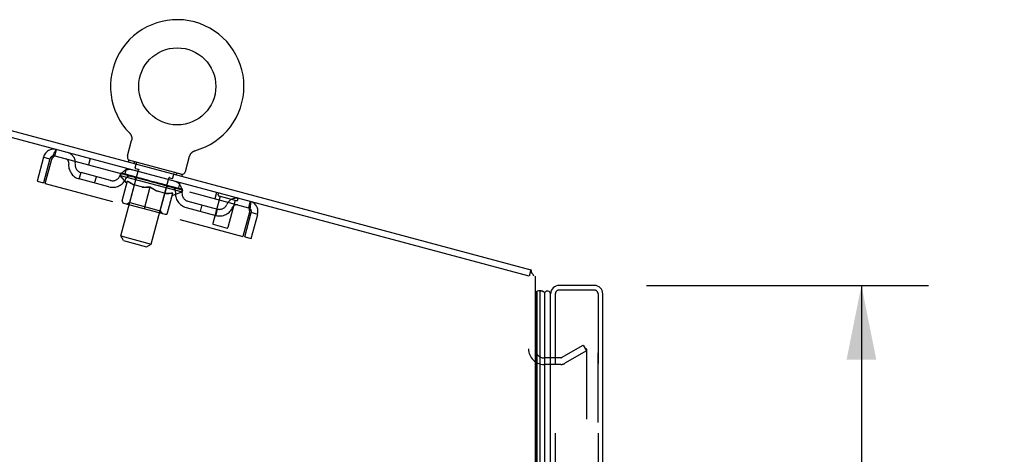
# Model space of a CAD drawing. Header units: inches. Extents: x 0 to 200, y 0 to 129.
# Tile 126 of 256: x 12 to 27, y 91 to 98. Entities that reach past the tile are written whole.
import ezdxf

# ---------------------------------------------------------------- set-up
doc = ezdxf.new("R2010")
doc.units = ezdxf.units.IN
doc.header["$LTSCALE"] = 11
doc.header["$MEASUREMENT"] = 0
doc.linetypes.add('HIDDEN', pattern=[0.2, 0.1, -0.1])
doc.layers.get('0').update_dxf_attribs({"linetype": 'CONTINUOUS'})
for name, color, linetype in [('DEFAULT_2', 8, 'HIDDEN'), ('DIMENSIONS', 7, 'CONTINUOUS'), ('LEFTHAND_DOOR_ASSEMBLY', 7, 'CONTINUOUS'), ('RIGHTHAND_DOOR_ASSEMBLY', 7, 'CONTINUOUS')]:
    doc.layers.add(name, color=color, linetype=linetype)
doc.styles.get("Standard").update_dxf_attribs({"font": 'arial.ttf'})
doc.dimstyles.new('DIMSTYLE_1', dxfattribs={"dimtxt": 0.882353, "dimasz": 1.176471, "dimexe": 0.09, "dimexo": 0.07, "dimgap": 0.0375, "dimtad": 0, "dimtih": 1, "dimtoh": 1, "dimzin": 4, "dimdsep": 46, "dimtxsty": 'Standard', "dimblk": '_FILLED', "dimblk1": '_FILLED', "dimblk2": '_FILLED', "dimcen": 0.09, "dimadec": 3, "dimazin": 1, "dimtfac": 1, "dimtdec": 3, "dimtofl": 0, "dimtmove": 0, "dimatfit": 3, "dimldrblk": '_FILLED', "dimfxl": 0, "dimtolj": 1, "dimtzin": 4, "dimarcsym": 0})

# ---------------------------------------------------------------- blocks, each defined once
blk = doc.blocks.new('_FILLED')
at = {"color": 0, "linetype": 'ByBlock'}
blk.add_solid([(0, 0), (-1, 0.2), (-1, -0.2)], dxfattribs=at)
blk = doc.blocks.new('*D8')
at = {"layer": 'DIMENSIONS', "color": 2, "linetype": 'Continuous'}
for p, q in [((21.782, 93.936), (26.235, 93.936)), ((25.177, 93.936), (25.177, 65.604)), ((25.177, 34.436), (25.177, 62.516)), ((21.782, 34.436), (26.235, 34.436))]:
    blk.add_line(p, q, dxfattribs=at)
at = {"layer": 'DIMENSIONS', "color": 2, "linetype": 'Continuous', "xscale": 1.1764705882, "yscale": 1.1764705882, "zscale": 1.1764705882}
for p, rotation in [((25.177, 93.936), 90), ((25.177, 34.436), 270)]:
    blk.add_blockref('_FILLED', p, dxfattribs=dict(at, rotation=rotation))
at = {"layer": 'DIMENSIONS', "color": 2, "linetype": 'Continuous', "insert": (25.177, 65.163), "char_height": 0.8824, "width": 4.51345, "attachment_point": 2, "line_spacing_factor": 0.9}
blk.add_mtext('59.50\\PDOORS', dxfattribs=at)

msp = doc.modelspace()

# ---------------------------------------------------------------- linework, layer by layer
at = {"color": 7, "linetype": 'Continuous'}
for p, q in [((8.104, 97.358), (19.958, 94.182)), ((13.621, 96.343), (13.621, 96.343)), ((13.621, 96.343), (13.624, 96.339)), ((13.624, 96.339), (13.627, 96.336)), ((13.627, 96.336), (13.63, 96.333)), ((13.63, 96.333), (13.632, 96.329)), ((13.632, 96.329), (13.635, 96.326)), ((13.635, 96.326), (13.637, 96.322)), ((13.637, 96.322), (13.64, 96.319)), ((13.639, 96.319), (13.642, 96.315)), ((13.642, 96.315), (13.644, 96.311)), ((13.644, 96.311), (13.646, 96.307)), ((13.645, 96.307), (13.647, 96.303)), ((13.647, 96.303), (13.649, 96.299)), ((13.649, 96.299), (13.65, 96.295)), ((13.65, 96.295), (13.652, 96.291)), ((13.652, 96.291), (13.653, 96.287)), ((13.653, 96.287), (13.654, 96.282)), ((13.654, 96.282), (13.655, 96.278)), ((13.655, 96.278), (13.655, 96.274)), ((13.655, 96.274), (13.656, 96.27)), ((13.656, 96.27), (13.656, 96.265)), ((13.656, 96.265), (13.657, 96.261)), ((13.657, 96.261), (13.657, 96.257)), ((13.657, 96.257), (13.657, 96.252)), ((13.657, 96.252), (13.657, 96.248)), ((13.588, 95.982), (13.653, 96.223)), ((13.654, 96.231), (13.653, 96.226)), ((13.653, 96.226), (13.653, 96.223)), ((14.506, 95.736), (14.57, 95.977)), ((14.577, 95.997), (14.579, 96.001)), ((14.579, 96.001), (14.581, 96.005)), ((14.581, 96.004), (14.583, 96.008)), ((14.583, 96.008), (14.586, 96.012)), ((14.586, 96.012), (14.588, 96.016)), ((14.588, 96.016), (14.591, 96.019)), ((14.591, 96.019), (14.593, 96.023)), ((14.593, 96.023), (14.596, 96.026)), ((14.596, 96.026), (14.599, 96.029)), ((14.599, 96.029), (14.602, 96.032)), ((14.602, 96.032), (14.605, 96.035)), ((14.605, 96.035), (14.608, 96.038)), ((14.608, 96.038), (14.611, 96.041)), ((14.611, 96.041), (14.615, 96.044)), ((14.615, 96.044), (14.618, 96.046)), ((14.618, 96.046), (14.622, 96.049)), ((14.622, 96.049), (14.626, 96.051)), ((14.626, 96.051), (14.629, 96.053)), ((14.629, 96.053), (14.633, 96.055)), ((14.633, 96.055), (14.637, 96.057)), ((14.637, 96.057), (14.641, 96.059)), ((14.641, 96.059), (14.645, 96.061)), ((14.645, 96.061), (14.649, 96.062)), ((14.649, 96.062), (14.653, 96.064)), ((14.649, 96.062), (14.651, 96.063)), ((14.653, 96.064), (14.657, 96.065)), ((14.657, 96.065), (14.657, 96.065)), ((13.609, 95.915), (13.601, 95.886)), ((14.454, 95.688), (13.609, 95.915)), ((14.454, 95.688), (14.446, 95.659)), ((19.958, 94.182), (19.931, 94.082))]:
    msp.add_line(p, q, dxfattribs=at)
at = {"color": 3, "linetype": 'Continuous'}
for p, q in [((19.931, 94.082), (8.14, 97.241)), ((20.024, 94.082), (20.024, 34.29))]:
    msp.add_line(p, q, dxfattribs=at)
at = {"color": 7, "linetype": 'Continuous'}
for points in [[(13.657, 96.248), (13.656, 96.244), (13.656, 96.239), (13.655, 96.235), (13.654, 96.231), (13.653, 96.226)], [(14.57, 95.977), (14.571, 95.981), (14.572, 95.985), (14.574, 95.989), (14.576, 95.993), (14.577, 95.997)], [(14.571, 95.981), (14.572, 95.985), (14.574, 95.989), (14.576, 95.993), (14.577, 95.997)], [(19.968, 94.154), (19.967, 94.16), (19.967, 94.162), (19.967, 94.165), (19.966, 94.168), (19.966, 94.17), (19.965, 94.172), (19.965, 94.174), (19.964, 94.176), (19.963, 94.178), (19.962, 94.179), (19.961, 94.181), (19.96, 94.181), (19.959, 94.182), (19.958, 94.182)], [(19.975, 94.131), (19.974, 94.133), (19.973, 94.135), (19.972, 94.137), (19.971, 94.14), (19.97, 94.142), (19.969, 94.145), (19.969, 94.148), (19.968, 94.151), (19.968, 94.154)]]:
    msp.add_lwpolyline(points, dxfattribs=at)
msp.add_circle((14.374, 97.08), 0.609, dxfattribs=at)
for centre, radius, start, end in [((14.374, 97.08), 1.054, 285.3993, 224.6007), ((13.646, 95.967), 0.06, 165, 255), ((14.448, 95.752), 0.06, 255, 345), ((19.798, 93.991), 0.226, 23.648, 38.3119)]:
    msp.add_arc(centre, radius, start, end, dxfattribs=at)
at = {"layer": 'DEFAULT_2', "color": 8, "linetype": 'HIDDEN'}
for p, q in [((13.621, 96.343), (13.621, 96.343)), ((13.626, 96.338), (13.627, 96.336)), ((12.441, 95.981), (12.468, 96.082)), ((12.263, 95.963), (12.161, 95.581)), ((12.364, 95.937), (12.261, 95.555)), ((12.263, 95.963), (12.364, 95.937)), ((12.29, 95.547), (12.392, 95.929)), ((12.441, 95.981), (15.499, 95.162)), ((13.001, 95.939), (12.974, 95.838)), ((13.547, 95.685), (13.574, 95.785)), ((13.698, 95.891), (13.69, 95.862)), ((13.709, 95.795), (13.729, 95.872)), ((13.716, 95.782), (13.773, 95.767)), ((12.828, 95.617), (12.855, 95.718)), ((13.295, 95.492), (12.828, 95.617)), ((13.322, 95.593), (12.855, 95.718)), ((13.07, 95.553), (13.097, 95.653)), ((13.473, 95.674), (13.483, 95.71)), ((13.573, 95.555), (13.473, 95.674)), ((13.473, 95.674), (14.451, 95.412)), ((13.483, 94.716), (13.762, 95.759)), ((13.489, 95.703), (13.49, 95.708)), ((13.495, 95.699), (13.496, 95.701)), ((14.445, 95.444), (13.495, 95.699)), ((13.502, 95.697), (13.502, 95.699)), ((13.502, 95.697), (13.503, 95.699)), ((13.511, 95.697), (13.512, 95.702)), ((13.523, 95.691), (13.524, 95.694)), ((13.524, 95.691), (13.525, 95.693)), ((13.547, 95.687), (13.548, 95.693)), ((13.557, 95.682), (13.558, 95.684)), ((13.56, 95.681), (13.56, 95.684)), ((13.718, 95.641), (13.562, 95.683)), ((13.596, 95.674), (13.597, 95.679)), ((13.596, 95.672), (13.597, 95.674)), ((13.597, 95.671), (13.597, 95.674)), ((13.599, 95.671), (13.6, 95.673)), ((13.605, 95.669), (13.605, 95.672)), ((13.605, 95.669), (13.605, 95.672)), ((13.607, 95.669), (13.608, 95.671)), ((13.61, 95.668), (13.611, 95.671)), ((13.613, 95.667), (13.614, 95.669)), ((13.624, 95.664), (13.625, 95.666)), ((13.638, 95.66), (13.639, 95.663)), ((13.639, 95.66), (13.64, 95.665)), ((13.654, 95.656), (13.655, 95.658)), ((13.654, 95.656), (13.655, 95.658)), ((13.656, 95.658), (13.658, 95.663)), ((13.663, 95.654), (13.664, 95.656)), ((13.666, 95.653), (13.667, 95.655)), ((13.673, 95.651), (13.674, 95.653)), ((13.682, 95.649), (13.683, 95.654)), ((13.694, 95.645), (13.695, 95.648)), ((13.696, 95.645), (13.697, 95.647)), ((13.717, 95.639), (13.718, 95.641)), ((13.77, 95.628), (13.722, 95.64)), ((13.726, 95.639), (13.727, 95.645)), ((13.731, 95.636), (13.731, 95.638)), ((13.734, 95.635), (13.735, 95.637)), ((13.739, 95.633), (13.741, 95.64)), ((13.742, 95.632), (13.743, 95.635)), ((13.75, 95.63), (13.751, 95.633)), ((13.769, 95.625), (13.77, 95.628)), ((13.827, 95.612), (13.782, 95.624)), ((13.797, 95.618), (13.798, 95.62)), ((13.803, 95.619), (13.805, 95.624)), ((13.805, 95.615), (13.806, 95.618)), ((13.807, 95.615), (13.809, 95.622)), ((13.809, 95.614), (13.81, 95.617)), ((13.815, 95.613), (13.816, 95.616)), ((13.964, 94.587), (14.243, 95.631)), ((14.238, 95.642), (14.295, 95.627)), ((14.307, 95.634), (14.328, 95.711)), ((14.365, 95.712), (14.357, 95.683)), ((12.161, 95.581), (12.261, 95.555)), ((12.29, 95.547), (15.412, 94.71)), ((13.506, 95.273), (13.59, 95.586)), ((13.573, 95.555), (13.581, 95.553)), ((13.623, 95.243), (13.72, 95.605)), ((13.83, 95.486), (13.691, 95.523)), ((13.827, 95.61), (13.828, 95.612)), ((13.89, 95.595), (13.848, 95.607)), ((13.856, 95.148), (13.948, 95.491)), ((13.857, 95.602), (13.858, 95.604)), ((13.882, 95.597), (13.972, 95.579)), ((13.885, 95.594), (13.886, 95.597)), ((13.886, 95.597), (13.887, 95.602)), ((13.886, 95.597), (13.887, 95.602)), ((13.887, 95.602), (13.887, 95.602)), ((13.888, 95.593), (13.889, 95.596)), ((13.889, 95.593), (13.89, 95.596)), ((13.889, 95.593), (13.89, 95.595)), ((13.954, 95.578), (13.917, 95.588)), ((13.921, 95.585), (13.921, 95.587)), ((13.954, 95.576), (13.954, 95.578)), ((13.968, 95.572), (13.968, 95.575)), ((13.968, 95.572), (13.968, 95.575)), ((13.968, 95.575), (13.968, 95.575)), ((13.97, 95.574), (13.972, 95.579)), ((13.972, 95.571), (13.972, 95.574)), ((13.972, 95.574), (13.973, 95.573)), ((13.972, 95.571), (13.973, 95.573)), ((13.974, 95.573), (14.024, 95.559)), ((13.986, 95.567), (13.986, 95.569)), ((13.999, 95.566), (14, 95.57)), ((14.059, 95.55), (14, 95.57)), ((14.015, 95.562), (14.016, 95.564)), ((14.019, 95.558), (14.019, 95.561)), ((14.05, 95.55), (14.051, 95.552)), ((14.05, 95.55), (14.051, 95.552)), ((14.051, 95.55), (14.052, 95.552)), ((14.051, 95.552), (14.093, 95.541)), ((14.054, 95.549), (14.055, 95.551)), ((14.055, 95.551), (14.056, 95.556)), ((14.055, 95.551), (14.057, 95.556)), ((14.056, 95.556), (14.057, 95.556)), ((14.082, 95.541), (14.083, 95.544)), ((14.106, 95.114), (14.203, 95.476)), ((14.113, 95.533), (14.113, 95.535)), ((14.113, 95.535), (14.159, 95.523)), ((14.124, 95.53), (14.125, 95.533)), ((14.13, 95.528), (14.131, 95.531)), ((14.132, 95.528), (14.134, 95.535)), ((14.134, 95.527), (14.135, 95.53)), ((14.138, 95.529), (14.139, 95.534)), ((14.143, 95.525), (14.143, 95.527)), ((14.17, 95.518), (14.171, 95.52)), ((14.171, 95.52), (14.219, 95.507)), ((14.189, 95.513), (14.19, 95.515)), ((14.198, 95.51), (14.198, 95.513)), ((14.201, 95.51), (14.202, 95.516)), ((14.205, 95.508), (14.206, 95.511)), ((14.209, 95.507), (14.21, 95.51)), ((14.215, 95.508), (14.216, 95.514)), ((14.222, 95.504), (14.223, 95.506)), ((14.223, 95.506), (14.378, 95.464)), ((14.243, 95.498), (14.244, 95.5)), ((14.246, 95.498), (14.246, 95.5)), ((14.258, 95.494), (14.259, 95.5)), ((14.266, 95.492), (14.267, 95.494)), ((14.273, 95.49), (14.274, 95.493)), ((14.277, 95.489), (14.277, 95.492)), ((14.285, 95.49), (14.286, 95.495)), ((14.285, 95.487), (14.286, 95.489)), ((14.285, 95.487), (14.286, 95.489)), ((14.301, 95.483), (14.302, 95.487)), ((14.301, 95.483), (14.302, 95.485)), ((14.315, 95.479), (14.316, 95.481)), ((14.326, 95.476), (14.327, 95.478)), ((14.33, 95.475), (14.33, 95.478)), ((14.332, 95.474), (14.333, 95.477)), ((14.335, 95.474), (14.335, 95.476)), ((14.335, 95.474), (14.336, 95.476)), ((14.34, 95.472), (14.341, 95.474)), ((14.343, 95.471), (14.343, 95.474)), ((14.343, 95.471), (14.344, 95.474)), ((14.345, 95.474), (14.346, 95.479)), ((14.38, 95.462), (14.381, 95.464)), ((14.382, 95.461), (14.383, 95.464)), ((14.392, 95.458), (14.419, 95.559)), ((14.394, 95.461), (14.395, 95.466)), ((14.187, 95.39), (14.048, 95.428)), ((14.222, 95.081), (14.306, 95.394)), ((14.297, 95.361), (14.305, 95.359)), ((14.305, 95.359), (14.451, 95.412)), ((14.415, 95.452), (14.416, 95.455)), ((14.417, 95.452), (14.417, 95.454)), ((14.43, 95.451), (14.431, 95.456)), ((14.437, 95.446), (14.438, 95.449)), ((14.438, 95.446), (14.438, 95.449)), ((14.445, 95.444), (14.445, 95.447)), ((14.451, 95.412), (14.461, 95.448)), ((14.452, 95.445), (14.453, 95.45)), ((15.05, 95.345), (14.934, 94.913)), ((14.993, 95.405), (14.966, 95.304)), ((15.032, 95.35), (15.307, 95.276)), ((13.527, 95.236), (14.186, 95.06)), ((13.623, 95.243), (13.584, 95.221)), ((13.623, 95.243), (14.106, 95.114)), ((14.515, 95.165), (14.981, 95.04)), ((14.542, 95.266), (15.008, 95.141)), ((14.74, 95.105), (14.767, 95.206)), ((15.289, 95.281), (15.174, 94.849)), ((15.526, 95.262), (15.499, 95.162)), ((14.106, 95.114), (14.129, 95.075)), ((14.981, 95.04), (15.008, 95.141)), ((15.514, 95.092), (15.412, 94.71)), ((15.441, 94.702), (15.543, 95.085)), ((15.541, 94.676), (15.644, 95.058)), ((15.644, 95.058), (15.543, 95.085)), ((14.941, 94.901), (15.161, 94.842)), ((13.525, 94.643), (13.483, 94.716)), ((13.483, 94.716), (13.964, 94.587)), ((15.441, 94.702), (15.541, 94.676)), ((13.525, 94.643), (13.89, 94.545)), ((13.89, 94.545), (13.964, 94.587)), ((20.444, 92.794), (20.784, 92.99)), ((20.784, 92.99), (20.836, 92.9)), ((20.836, 92.9), (20.496, 92.704)), ((20.836, 92.92), (20.836, 35.451)), ((20.429, 92.79), (20.166, 92.79)), ((20.429, 92.686), (20.166, 92.686))]:
    msp.add_line(p, q, dxfattribs=at)
for points in [[(12.392, 95.929), (12.4, 95.946), (12.407, 95.963), (12.414, 95.98), (12.42, 95.996), (12.427, 96.012), (12.433, 96.026), (12.439, 96.039), (12.445, 96.05), (12.45, 96.06), (12.454, 96.068), (12.458, 96.074), (12.462, 96.079), (12.465, 96.081), (12.468, 96.082)], [(12.392, 95.929), (12.397, 95.935), (12.401, 95.941), (12.405, 95.947), (12.409, 95.953), (12.413, 95.958), (12.416, 95.963), (12.42, 95.968), (12.423, 95.971), (12.427, 95.975), (12.43, 95.978), (12.433, 95.98), (12.436, 95.981), (12.438, 95.981), (12.441, 95.981)], [(13.59, 95.586), (13.608, 95.573), (13.626, 95.561), (13.643, 95.55), (13.661, 95.54), (13.679, 95.53), (13.697, 95.522)], [(13.691, 95.523), (13.674, 95.532), (13.657, 95.541), (13.64, 95.551), (13.624, 95.562), (13.607, 95.573), (13.59, 95.586)], [(13.822, 95.488), (13.843, 95.487), (13.863, 95.486), (13.884, 95.486), (13.905, 95.487), (13.926, 95.488), (13.948, 95.491)], [(13.948, 95.489), (13.927, 95.487), (13.907, 95.486), (13.887, 95.485), (13.868, 95.484), (13.849, 95.485), (13.83, 95.486)], [(13.948, 95.491), (13.966, 95.478), (13.984, 95.465), (14.002, 95.454), (14.02, 95.444), (14.038, 95.434), (14.056, 95.426)], [(14.048, 95.428), (14.031, 95.436), (14.014, 95.445), (13.998, 95.455), (13.981, 95.466), (13.964, 95.477), (13.948, 95.489)], [(14.181, 95.392), (14.201, 95.39), (14.221, 95.39), (14.242, 95.39), (14.263, 95.391), (14.284, 95.392), (14.306, 95.394)], [(14.306, 95.394), (14.285, 95.391), (14.264, 95.39), (14.245, 95.389), (14.225, 95.389), (14.206, 95.389), (14.187, 95.39)], [(15.499, 95.162), (15.501, 95.161), (15.503, 95.159), (15.505, 95.156), (15.506, 95.153), (15.508, 95.149), (15.509, 95.145), (15.51, 95.14), (15.511, 95.134), (15.512, 95.128), (15.512, 95.121), (15.513, 95.114), (15.513, 95.107), (15.514, 95.1), (15.514, 95.092)], [(15.526, 95.262), (15.528, 95.261), (15.529, 95.257), (15.53, 95.251), (15.531, 95.244), (15.53, 95.234), (15.53, 95.223), (15.529, 95.211), (15.528, 95.197), (15.526, 95.181), (15.524, 95.165), (15.522, 95.147), (15.519, 95.129), (15.517, 95.111), (15.514, 95.092)], [(20.819, 92.94), (20.819, 92.94), (20.817, 92.94), (20.815, 92.94), (20.813, 92.939), (20.811, 92.938)], [(20.822, 92.94), (20.821, 92.94), (20.819, 92.94)], [(20.822, 92.94), (20.824, 92.939), (20.826, 92.938), (20.828, 92.937), (20.829, 92.936), (20.831, 92.934), (20.832, 92.933), (20.833, 92.931), (20.834, 92.929), (20.835, 92.927), (20.836, 92.925), (20.836, 92.923), (20.836, 92.92)]]:
    msp.add_lwpolyline(points, dxfattribs=at)
for centre, radius, start, end in [((12.424, 95.92), 0.167, 75, 165), ((12.424, 95.92), 0.063, 75, 165), ((12.598, 95.874), 0.0625, 352.9863, 75), ((12.598, 95.874), 0.167, 353.0716, 75), ((12.887, 95.839), 0.229, 172.9863, 255), ((12.887, 95.839), 0.125, 173.0716, 255), ((13.718, 95.792), 0.01, 165, 255), ((13.72, 95.874), 0.01, 345, 75), ((13.753, 95.762), 0.01, 345, 75), ((13.354, 95.714), 0.229, 255, 337.0137), ((13.354, 95.714), 0.125, 255, 336.9284), ((13.623, 95.599), 0.167, 75, 156.9284), ((13.622, 95.6), 0.0625, 75, 157.0137), ((13.689, 95.614), 0.0318, 345, 75), ((14.253, 95.628), 0.01, 75, 165), ((14.298, 95.637), 0.01, 255, 345), ((14.338, 95.709), 0.01, 75, 165), ((14.234, 95.468), 0.0318, 75, 165), ((14.285, 95.422), 0.0625, 352.9863, 75), ((14.284, 95.422), 0.167, 353.0716, 75), ((14.574, 95.387), 0.229, 172.9863, 255), ((14.574, 95.387), 0.125, 173.0716, 255), ((15.038, 95.371), 0.0215, 75, 255), ((15.309, 95.147), 0.167, 75, 156.9284), ((15.312, 95.297), 0.0215, 255, 75), ((13.535, 95.265), 0.0296, 165, 255), ((15.041, 95.262), 0.229, 255, 337.0137), ((15.041, 95.262), 0.125, 255, 336.9284), ((15.309, 95.148), 0.0625, 75, 157.0137), ((15.482, 95.101), 0.063, 345, 75), ((15.482, 95.101), 0.167, 345, 75), ((14.193, 95.088), 0.0296, 255, 345), ((14.944, 94.911), 0.01, 165, 255), ((15.164, 94.852), 0.01, 255, 345), ((20.166, 92.932), 0.246, 180, 270), ((20.166, 92.932), 0.142, 180, 270), ((20.429, 92.82), 0.03, 270, 300), ((20.429, 92.82), 0.134, 270, 300)]:
    msp.add_arc(centre, radius, start, end, dxfattribs=at)
for centre, major_axis, ratio, start_param, end_param in [((13.972, 95.579), (0.49, -0.126), 0.05963, 2.96643, 3.140963), ((13.464, 95.7), (0.153, -0.039), 0.05963, 1.376596, 1.469874), ((13.972, 95.579), (0.489, -0.131), 0.060556, -3.141593, -2.96706), ((13.465, 95.705), (0.153, -0.041), 0.060556, 0.430652, 1.470503), ((13.498, 95.691), (0.153, -0.041), 0.060556, 1.551758, 1.645036), ((13.445, 95.705), (0.154, -0.038), 0.05688, 1.20151, 1.294789), ((13.972, 95.579), (0.492, -0.121), 0.05688, 2.791345, 2.965878), ((13.499, 95.696), (0.153, -0.043), 0.05963, 0.605815, 1.645666), ((13.446, 95.71), (0.153, -0.039), 0.05963, 0.25549, 1.295341), ((13.972, 95.579), (0.488, -0.136), 0.05963, -2.96643, -2.791898), ((13.499, 95.692), (0.127, -0.033), 0.05963, 1.065228, 1.614276), ((13.484, 95.696), (0.128, -0.031), 0.05688, 0.890143, 1.43919), ((13.529, 95.684), (0.127, -0.034), 0.060556, 1.240391, 1.789438), ((13.546, 95.678), (0.153, -0.043), 0.05963, 1.72692, 1.820198), ((13.442, 95.706), (0.154, -0.036), 0.052395, 1.026568, 1.119847), ((13.972, 95.579), (0.493, -0.116), 0.052395, 2.616403, 2.790936), ((13.548, 95.683), (0.152, -0.044), 0.05688, 0.7809, 1.820751), ((13.443, 95.711), (0.154, -0.038), 0.05688, 0.080405, 1.120256), ((13.972, 95.579), (0.486, -0.141), 0.05688, -2.791345, -2.616812), ((13.483, 95.696), (0.128, -0.03), 0.052395, 0.715201, 1.264248), ((13.572, 95.673), (0.126, -0.035), 0.05963, 1.415553, 1.9646), ((13.607, 95.661), (0.152, -0.044), 0.05688, 1.902006, 1.995284), ((13.455, 95.702), (0.155, -0.035), 0.046319, 0.851819, 0.945098), ((13.972, 95.579), (0.494, -0.112), 0.046319, 2.441654, 2.616187), ((13.609, 95.667), (0.152, -0.046), 0.052395, 0.955842, 1.995693), ((13.972, 95.579), (0.485, -0.146), 0.052395, -2.616403, -2.44187), ((13.457, 95.707), (0.154, -0.036), 0.052395, -0.094537, 0.945314), ((13.498, 95.693), (0.128, -0.029), 0.046319, 0.540452, 1.089499), ((13.626, 95.658), (0.126, -0.037), 0.05688, 1.590638, 2.139686), ((13.68, 95.642), (0.152, -0.046), 0.052395, 2.076947, 2.170226), ((13.484, 95.694), (0.155, -0.034), 0.038841, 0.677289, 0.770567), ((13.972, 95.579), (0.495, -0.108), 0.038841, 2.267123, 2.441656), ((13.681, 95.647), (0.151, -0.047), 0.046319, 1.130591, 2.170442), ((13.972, 95.579), (0.484, -0.15), 0.046319, -2.441654, -2.267121), ((13.485, 95.7), (0.155, -0.035), 0.046319, -0.269286, 0.770565), ((13.526, 95.685), (0.128, -0.028), 0.038841, 0.365921, 0.914969), ((13.692, 95.641), (0.126, -0.038), 0.052395, 1.76558, 2.314627), ((13.76, 95.62), (0.151, -0.047), 0.046319, 2.251696, 2.344975), ((13.527, 95.683), (0.155, -0.033), 0.030195, 0.502975, 0.596254), ((13.972, 95.579), (0.496, -0.105), 0.030195, 2.09281, 2.267343), ((13.762, 95.626), (0.151, -0.048), 0.038841, 1.305122, 2.344973), ((13.529, 95.688), (0.155, -0.034), 0.038841, -0.443817, 0.596034), ((13.972, 95.579), (0.483, -0.154), 0.038841, -2.267123, -2.092591), ((13.568, 95.674), (0.129, -0.027), 0.030195, 0.191608, 0.740655), ((13.765, 95.621), (0.126, -0.039), 0.046319, 1.940329, 2.489376), ((13.585, 95.673), (0.155, -0.033), 0.030195, -0.61813, 0.421721), ((13.848, 95.597), (0.151, -0.048), 0.038841, 2.426227, 2.519505), ((13.584, 95.668), (0.155, -0.032), 0.020645, 0.328852, 0.422131), ((13.972, 95.579), (0.496, -0.103), 0.020645, 1.918687, 2.09322), ((13.849, 95.602), (0.151, -0.049), 0.030195, 1.479435, 2.519286), ((13.972, 95.579), (0.482, -0.157), 0.030195, -2.09281, -1.918277), ((13.622, 95.659), (0.129, -0.027), 0.020645, 0.017485, 0.566532), ((13.845, 95.599), (0.125, -0.04), 0.038841, 2.11486, 2.663907), ((13.654, 95.654), (0.155, -0.032), 0.020645, -0.792253, 0.247598), ((13.939, 95.573), (0.151, -0.049), 0.030195, 2.60054, 2.693819), ((13.652, 95.649), (0.155, -0.032), 0.010478, 0.154869, 0.248148), ((13.972, 95.579), (0.497, -0.102), 0.010478, 1.744704, 1.919237), ((13.94, 95.578), (0.151, -0.05), 0.020645, 1.653558, 2.693409), ((13.972, 95.579), (0.481, -0.159), 0.020645, -1.918687, -1.744154), ((13.687, 95.642), (0.129, -0.026), 0.010478, 6.126688, 6.675735), ((13.929, 95.577), (0.125, -0.041), 0.030195, 2.289173, 2.83822), ((13.732, 95.634), (0.155, -0.032), 0.010478, -0.966236, -0.000846), ((14.03, 95.548), (0.151, -0.05), 0.020645, 2.774664, 2.867942), ((14.032, 95.553), (0.151, -0.05), 0.010478, 1.827541, 2.867392), ((13.972, 95.579), (0.481, -0.16), 0.010478, 4.538481, 4.720178), ((14.014, 95.554), (0.125, -0.041), 0.020645, 2.463296, 3.012344), ((13.907, 95.587), (0.155, -0.032), 0.010478, 0.274201, 1.314052), ((13.84, 95.601), (0.129, -0.026), 0.010478, -0.000483, 0.504314), ((13.816, 95.606), (0.155, -0.032), 0.010478, 0.099668, 0.192946), ((13.972, 95.579), (0.497, -0.102), 0.010478, -1.571421, -1.396888), ((14.097, 95.532), (0.125, -0.042), 0.010478, 2.637279, 3.14189), ((14.12, 95.524), (0.151, -0.05), 0.010478, 2.74231, 2.948646), ((13.999, 95.562), (0.155, -0.032), 0.020645, 0.448184, 1.488034), ((13.923, 95.579), (0.129, -0.027), 0.020645, 0.129249, 0.678296), ((13.906, 95.581), (0.155, -0.032), 0.020645, 0.273651, 0.366929), ((13.972, 95.579), (0.496, -0.103), 0.020645, -1.397439, -1.222906), ((14.207, 95.506), (0.151, -0.05), 0.010478, -3.140747, -2.175357), ((13.972, 95.579), (0.481, -0.16), 0.010478, 1.222355, 1.396888), ((14.09, 95.538), (0.155, -0.033), 0.030195, 0.622307, 1.662158), ((14.008, 95.556), (0.129, -0.027), 0.030195, 0.303372, 0.852419), ((14.25, 95.491), (0.125, -0.042), 0.010478, 2.749043, 3.29809), ((14.285, 95.485), (0.151, -0.05), 0.020645, 2.893995, 3.933846), ((13.997, 95.557), (0.155, -0.033), 0.030195, 0.447774, 0.541052), ((14.283, 95.48), (0.151, -0.05), 0.010478, 2.893445, 2.986723), ((14.177, 95.514), (0.155, -0.034), 0.038841, 0.79662, 1.836471), ((13.972, 95.579), (0.496, -0.105), 0.030195, -1.223315, -1.048783), ((13.972, 95.579), (0.481, -0.159), 0.020645, 1.048373, 1.222906), ((14.091, 95.534), (0.128, -0.028), 0.038841, 0.477686, 1.026733), ((14.315, 95.474), (0.125, -0.041), 0.020645, 2.57506, 3.124108), ((14.258, 95.493), (0.155, -0.035), 0.046319, 0.971151, 2.011002), ((14.353, 95.467), (0.151, -0.049), 0.030195, 2.719872, 3.759723), ((14.088, 95.532), (0.155, -0.034), 0.038841, 0.622087, 0.715366), ((14.352, 95.462), (0.151, -0.05), 0.020645, 2.719462, 2.812741), ((13.972, 95.579), (0.495, -0.108), 0.038841, -1.049002, -0.874469), ((13.972, 95.579), (0.482, -0.157), 0.030195, 0.87425, 1.048783), ((14.171, 95.512), (0.128, -0.029), 0.046319, 0.652216, 1.201263), ((14.33, 95.473), (0.154, -0.036), 0.052395, 1.1459, 2.185751), ((14.369, 95.459), (0.125, -0.041), 0.030195, 2.400937, 2.949985), ((14.41, 95.452), (0.151, -0.048), 0.038841, 2.545558, 3.585409), ((14.245, 95.492), (0.128, -0.03), 0.052395, 0.826965, 1.376012), ((14.175, 95.509), (0.155, -0.035), 0.046319, 0.796618, 0.889896), ((14.409, 95.447), (0.151, -0.049), 0.030195, 2.545339, 2.638617), ((14.391, 95.457), (0.154, -0.038), 0.05688, 1.320842, 2.360692), ((13.972, 95.579), (0.494, -0.112), 0.046319, -0.874471, -0.699939), ((13.972, 95.579), (0.483, -0.154), 0.038841, 0.699936, 0.874469), ((14.453, 95.44), (0.151, -0.047), 0.046319, 2.371028, 3.410879), ((14.411, 95.448), (0.125, -0.04), 0.038841, 2.226624, 2.775671), ((14.31, 95.475), (0.128, -0.031), 0.05688, 1.001907, 1.550954), ((14.44, 95.444), (0.153, -0.039), 0.05963, 1.495927, 2.535778), ((14.482, 95.432), (0.152, -0.046), 0.052395, 2.196279, 3.23613), ((14.256, 95.487), (0.154, -0.036), 0.052395, 0.971367, 1.064645), ((14.439, 95.44), (0.126, -0.039), 0.046319, 2.052093, 2.601141), ((14.452, 95.435), (0.151, -0.048), 0.038841, 2.371026, 2.464304), ((14.474, 95.435), (0.153, -0.041), 0.060556, 1.671089, 2.71094), ((14.495, 95.429), (0.152, -0.044), 0.05688, 2.021337, 3.061188), ((13.972, 95.579), (0.493, -0.116), 0.052395, -0.699723, -0.52519), ((14.492, 95.43), (0.153, -0.043), 0.05963, 1.846251, 2.886102), ((13.972, 95.579), (0.484, -0.15), 0.046319, 0.525406, 0.699939), ((14.365, 95.46), (0.127, -0.033), 0.05963, 1.176993, 1.72604), ((14.453, 95.437), (0.126, -0.038), 0.052395, 1.877344, 2.426392), ((14.408, 95.449), (0.127, -0.034), 0.060556, 1.352155, 1.901202), ((14.453, 95.437), (0.126, -0.037), 0.05688, 1.702402, 2.25145), ((14.438, 95.441), (0.126, -0.035), 0.05963, 1.527317, 2.076364), ((14.329, 95.468), (0.154, -0.038), 0.05688, 1.146309, 1.239587), ((14.481, 95.427), (0.151, -0.047), 0.046319, 2.196495, 2.289773), ((13.972, 95.579), (0.492, -0.121), 0.05688, -0.524781, -0.350248), ((13.972, 95.579), (0.485, -0.146), 0.052395, 0.350657, 0.52519), ((14.39, 95.452), (0.153, -0.039), 0.05963, 1.321394, 1.414673), ((14.494, 95.424), (0.152, -0.046), 0.052395, 2.021746, 2.115024), ((13.972, 95.579), (0.49, -0.126), 0.05963, -0.349695, -0.175162), ((13.972, 95.579), (0.486, -0.141), 0.05688, 0.175715, 0.350248), ((14.438, 95.439), (0.153, -0.041), 0.060556, 1.496556, 1.589835), ((14.491, 95.425), (0.152, -0.044), 0.05688, 1.846804, 1.940083), ((14.472, 95.43), (0.153, -0.043), 0.05963, 1.671719, 1.764997), ((13.972, 95.579), (0.489, -0.131), 0.060556, -0.174533, 0), ((13.972, 95.579), (0.488, -0.136), 0.05963, 0.000629, 0.175162)]:
    msp.add_ellipse(centre, major_axis=major_axis, ratio=ratio, start_param=start_param, end_param=end_param, dxfattribs=at)
at = {"layer": 'LEFTHAND_DOOR_ASSEMBLY', "color": 3, "linetype": 'Continuous'}
for p, q in [((20.959, 93.936), (20.404, 93.936)), ((20.269, 34.571), (20.269, 93.801)), ((21.094, 34.571), (21.094, 93.801))]:
    msp.add_line(p, q, dxfattribs=at)
at = {"layer": 'LEFTHAND_DOOR_ASSEMBLY', "color": 7, "linetype": 'Continuous'}
for p, q in [((20.024, 93.854), (20.035, 93.833)), ((20.035, 34.539), (20.035, 93.833)), ((20.044, 34.536), (20.044, 93.835)), ((20.058, 34.529), (20.058, 93.842)), ((20.101, 93.851), (20.101, 34.52)), ((20.176, 34.549), (20.176, 93.823))]:
    msp.add_line(p, q, dxfattribs=at)
at = {"layer": 'LEFTHAND_DOOR_ASSEMBLY', "color": 8, "linetype": 'HIDDEN'}
for p, q in [((20.344, 93.801), (20.344, 34.571)), ((20.959, 93.861), (20.404, 93.861)), ((21.019, 34.571), (21.019, 93.801))]:
    msp.add_line(p, q, dxfattribs=at)
at = {"layer": 'LEFTHAND_DOOR_ASSEMBLY', "color": 7, "linetype": 'Continuous'}
for points in [[(20.044, 93.835), (20.048, 93.837), (20.051, 93.839), (20.054, 93.841), (20.058, 93.842)], [(20.101, 93.851), (20.109, 93.851), (20.117, 93.85), (20.125, 93.849), (20.132, 93.847), (20.14, 93.844), (20.147, 93.841), (20.155, 93.837), (20.162, 93.833), (20.169, 93.828), (20.176, 93.823)]]:
    msp.add_lwpolyline(points, dxfattribs=at)
at = {"layer": 'LEFTHAND_DOOR_ASSEMBLY', "color": 3, "linetype": 'Continuous'}
for centre, start, end in [((20.404, 93.801), 90, 180), ((20.959, 93.801), 0, 90)]:
    msp.add_arc(centre, 0.135, start, end, dxfattribs=at)
at = {"layer": 'LEFTHAND_DOOR_ASSEMBLY', "color": 7, "linetype": 'Continuous'}
for centre, radius, start, end in [((20.048, 93.806), 0.03, 96.412, 113.7978), ((20.09, 93.795), 0.0569, 78.7115, 124.5669), ((20.219, 93.796), 0.05, 5.2617, 147.3282)]:
    msp.add_arc(centre, radius, start, end, dxfattribs=at)
at = {"layer": 'LEFTHAND_DOOR_ASSEMBLY', "color": 8, "linetype": 'HIDDEN'}
for centre, start, end in [((20.404, 93.801), 90, 180), ((20.959, 93.801), 0, 90)]:
    msp.add_arc(centre, 0.06, start, end, dxfattribs=at)
at = {"layer": 'LEFTHAND_DOOR_ASSEMBLY', "color": 7, "linetype": 'Continuous'}
for start_param, end_param in [(0.260445, 0.346101), (-0.467087, -0.001474)]:
    msp.add_ellipse((20.101, 93.586), major_axis=(0, 0.265), ratio=0.632157, start_param=start_param, end_param=end_param, dxfattribs=at)
at = {"layer": 'RIGHTHAND_DOOR_ASSEMBLY', "color": 7, "linetype": 'Continuous'}
for p, q in [((20.044, 93.835), (20.048, 93.837)), ((20.048, 93.837), (20.051, 93.839)), ((20.051, 93.839), (20.054, 93.84)), ((20.054, 93.84), (20.058, 93.842)), ((20.169, 93.828), (20.176, 93.823))]:
    msp.add_line(p, q, dxfattribs=at)
at = {"layer": 'RIGHTHAND_DOOR_ASSEMBLY', "color": 8, "linetype": 'HIDDEN'}
for p, q in [((20.344, 93.801), (20.344, 34.571)), ((20.959, 93.861), (20.404, 93.861)), ((21.019, 93.801), (21.019, 34.571))]:
    msp.add_line(p, q, dxfattribs=at)
at = {"layer": 'RIGHTHAND_DOOR_ASSEMBLY', "color": 7, "linetype": 'Continuous'}
msp.add_lwpolyline([(20.101, 93.851), (20.109, 93.851), (20.117, 93.85), (20.125, 93.849), (20.132, 93.847), (20.14, 93.844), (20.147, 93.841), (20.155, 93.837), (20.162, 93.833), (20.169, 93.828)], dxfattribs=at)
at = {"layer": 'RIGHTHAND_DOOR_ASSEMBLY', "color": 8, "linetype": 'HIDDEN'}
for centre, start, end in [((20.404, 93.801), 90, 180), ((20.959, 93.801), 0, 90)]:
    msp.add_arc(centre, 0.06, start, end, dxfattribs=at)
at = {"layer": 'RIGHTHAND_DOOR_ASSEMBLY', "color": 7, "linetype": 'Continuous'}
for start_param, end_param in [(0.260445, 0.346101), (-0.467087, -0.001474)]:
    msp.add_ellipse((20.101, 93.586), major_axis=(0, 0.265), ratio=0.632157, start_param=start_param, end_param=end_param, dxfattribs=at)

# ---------------------------------------------------------------- dimensions: what is measured, and where the dimension line sits
at = {"layer": 'DIMENSIONS', "color": 2, "linetype": 'Continuous'}
dim = msp.add_linear_dim(base=(25.177, 34.436), p1=(21.712, 93.936), p2=(21.712, 34.436), angle=270, text='<>\\PDOORS', dimstyle='DIMSTYLE_1', dxfattribs=at)
dim.commit()
dim.dimension.update_dxf_attribs({"geometry": '*D8', "text_midpoint": (25.177, 64.06), "dimtype": 160})

doc.saveas('drawing.dxf')
